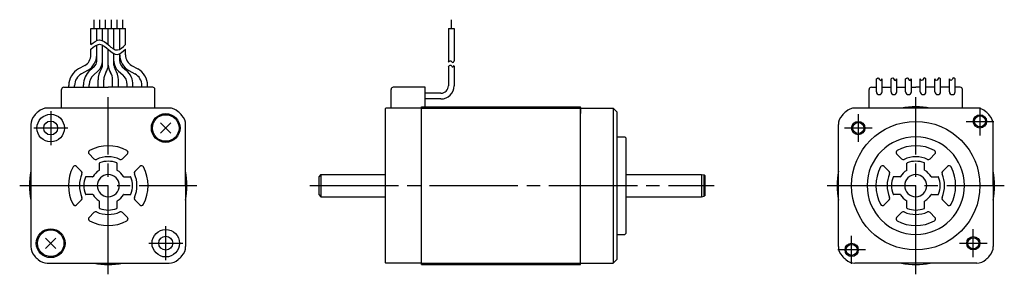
# Model space of a CAD drawing. Extents: x -50 to 172, y 7 to 64.
import ezdxf

# ---------------------------------------------------------------- set-up
doc = ezdxf.new("R2010")
doc.units = 0
doc.header["$MEASUREMENT"] = 0
doc.linetypes.add('CENTER', pattern=[27, 20, -2, 3, -2])
doc.layers.get('0').update_dxf_attribs({"linetype": 'CONTINUOUS'})

# ---------------------------------------------------------------- blocks, each defined once
blk = doc.blocks.new('A$C30640818')
at = {"linetype": 'Continuous'}
for p, q in [((19.75, 60.44), (19.75, 58.44)), ((21.05, 60.44), (21.05, 58.44)), ((22.35, 60.44), (22.35, 58.44)), ((23.65, 60.44), (23.65, 58.44)), ((24.95, 60.44), (24.95, 58.44)), ((26.25, 60.44), (26.25, 58.44)), ((100.53, 60.44), (100.53, 58.44)), ((19.1, 58.44), (26.9, 58.44)), ((19.1, 54.82), (19.1, 58.44)), ((20.4, 55.72), (20.4, 58.44)), ((21.7, 55.72), (21.7, 58.44)), ((23, 54.76), (23, 58.44)), ((24.3, 53.8), (24.3, 58.44)), ((25.6, 53.76), (25.6, 58.44)), ((26.9, 54.82), (26.9, 58.44)), ((99.88, 58.44), (99.88, 50.89)), ((99.88, 58.44), (101.18, 58.44)), ((101.18, 58.44), (101.18, 51.07)), ((19.1, 52.48), (19.1, 53.82)), ((20.4, 51.1), (20.4, 54.72)), ((21.7, 50.2), (21.7, 54.72)), ((23, 50.2), (23, 53.76)), ((26.9, 52.48), (26.9, 53.82)), ((24.3, 50.2), (24.3, 52.8)), ((25.6, 51.1), (25.6, 52.76)), ((17.71, 50.12), (16.32, 49.35)), ((18.33, 48.98), (16.95, 48.21)), ((19.82, 49.82), (18.87, 48.99)), ((26.18, 49.82), (27.13, 48.99)), ((27.67, 48.98), (29.05, 48.21)), ((28.29, 50.12), (29.68, 49.35)), ((99.88, 49.89), (99.88, 45.55)), ((101.18, 50.07), (101.18, 45.55)), ((20.67, 48.84), (19.73, 48.01)), ((25.33, 48.84), (26.27, 48.01))]:
    blk.add_line(p, q, dxfattribs=at)
at = {"ltscale": 0.5}
for p, q in [((20.7, 45.2), (20.7, 46.88)), ((22, 45.2), (22, 46.88)), ((24, 45.2), (24, 46.88)), ((25.3, 45.2), (25.3, 46.88)), ((12.45, 40.5), (12.45, 44.7)), ((14.1, 45.2), (14.1, 45.59)), ((15.4, 45.2), (15.4, 45.59)), ((17.4, 45.2), (17.4, 45.75)), ((18.7, 45.2), (18.7, 45.75)), ((27.3, 45.2), (27.3, 45.75)), ((28.6, 45.2), (28.6, 45.75)), ((30.6, 45.2), (30.6, 45.59)), ((31.9, 45.2), (31.9, 45.59)), ((33.55, 40.5), (33.55, 44.7)), ((194.96, 40.5), (194.96, 44.7)), ((216.06, 40.5), (216.06, 44.7)), ((98.19, 43.85), (94.62, 43.85)), ((98.18, 42.55), (94.62, 42.55))]:
    blk.add_line(p, q, dxfattribs=at)
for p, q in [((196.61, 44.2), (196.61, 47.07)), ((197.91, 44.2), (197.91, 47.07)), ((199.91, 44.2), (199.91, 47.07)), ((201.21, 44.2), (201.21, 47.07)), ((203.21, 44.2), (203.21, 47.07)), ((204.51, 44.2), (204.51, 47.07)), ((206.51, 44.2), (206.51, 47.07)), ((207.81, 44.2), (207.81, 47.07)), ((209.81, 44.2), (209.81, 47.07)), ((211.11, 44.2), (211.11, 47.07)), ((213.11, 44.2), (213.11, 47.07)), ((214.41, 44.2), (214.41, 47.07)), ((12.95, 45.2), (23, 45.2)), ((33.05, 45.2), (23, 45.2)), ((86.92, 40.5), (86.92, 44.7)), ((94.62, 45.2), (87.42, 45.2)), ((94.62, 40.8), (94.62, 45.2)), ((195.46, 45.2), (196.61, 45.2)), ((197.91, 45.2), (199.91, 45.2)), ((201.21, 45.2), (203.21, 45.2)), ((204.51, 45.2), (205.51, 45.2)), ((206.51, 45.2), (205.51, 45.2)), ((209.81, 45.2), (207.81, 45.2)), ((213.11, 45.2), (211.11, 45.2)), ((215.56, 45.2), (214.41, 45.2)), ((36.77, 40.5), (9.23, 40.5)), ((85.72, 40.5), (85.57, 40.35)), ((85.57, 40.35), (85.57, 5.65)), ((93.77, 40.5), (85.72, 40.5)), ((93.77, 40.8), (129.77, 40.8)), ((93.77, 33.95), (93.77, 40.8)), ((93.77, 40.5), (137.12, 40.5)), ((93.77, 5.2), (93.77, 40.5)), ((129.77, 5.2), (129.77, 40.8)), ((129.92, 40.5), (129.77, 40.41)), ((129.77, 40.41), (129.77, 39.29)), ((137.97, 39.65), (137.12, 40.5)), ((219.29, 40.5), (191.74, 40.5)), ((137.97, 39.65), (137.97, 37.8)), ((5.5, 36.77), (5.5, 9.23)), ((37.17, 37.17), (34.83, 34.83)), ((37.17, 34.83), (34.83, 37.17)), ((40.5, 23), (40.5, 36.77)), ((188.01, 9.23), (188.01, 36.77)), ((223.01, 23), (223.01, 36.77)), ((137.97, 34), (139.77, 34)), ((139.77, 34), (139.97, 33.8)), ((139.97, 33.8), (139.97, 12.2)), ((19.79, 29.04), (18.67, 30.16)), ((26.21, 29.04), (27.33, 30.16)), ((202.3, 29.04), (201.18, 30.16)), ((208.72, 29.04), (209.84, 30.16)), ((16.96, 26.21), (15.84, 27.33)), ((21, 26.52), (21, 28.05)), ((25, 26.52), (25, 28.05)), ((29.04, 26.21), (30.16, 27.33)), ((199.48, 26.21), (198.35, 27.33)), ((203.51, 26.52), (203.51, 28.05)), ((207.51, 26.52), (207.51, 28.05)), ((211.55, 26.21), (212.67, 27.33)), ((19.48, 25), (17.95, 25)), ((26.52, 25), (28.05, 25)), ((71.07, 25.5), (70.57, 25)), ((70.57, 25), (70.57, 21)), ((71.07, 25.5), (85.57, 25.5)), ((71.07, 25.5), (71.07, 20.5)), ((139.97, 25.5), (157.11, 25.5)), ((157.11, 25.5), (157.71, 25.4)), ((157.11, 25.5), (157.11, 20.5)), ((157.71, 20.6), (157.71, 25.4)), ((157.91, 25.2), (157.71, 25.4)), ((157.91, 20.8), (157.91, 25.2)), ((201.99, 25), (200.46, 25)), ((209.03, 25), (210.57, 25)), ((40.5, 23), (40.5, 9.23)), ((223.01, 23), (223.01, 9.23)), ((19.48, 21), (17.95, 21)), ((26.52, 21), (28.05, 21)), ((70.57, 21), (71.07, 20.5)), ((71.07, 20.5), (85.57, 20.5)), ((139.97, 20.5), (157.11, 20.5)), ((157.11, 20.5), (157.71, 20.6)), ((157.91, 20.8), (157.71, 20.6)), ((201.99, 21), (200.46, 21)), ((209.03, 21), (210.57, 21)), ((16.96, 19.79), (15.84, 18.67)), ((21, 17.95), (21, 19.48)), ((25, 17.95), (25, 19.48)), ((29.04, 19.79), (30.16, 18.67)), ((199.48, 19.79), (198.35, 18.67)), ((203.51, 17.95), (203.51, 19.48)), ((207.51, 17.95), (207.51, 19.48)), ((211.55, 19.79), (212.67, 18.67)), ((19.79, 16.96), (18.67, 15.84)), ((26.21, 16.96), (27.33, 15.84)), ((202.3, 16.96), (201.18, 15.84)), ((208.72, 16.96), (209.84, 15.84)), ((8.83, 11.17), (11.17, 8.83)), ((8.83, 8.83), (11.17, 11.17)), ((137.97, 12), (139.77, 12)), ((139.77, 12), (139.97, 12.2)), ((9.23, 5.5), (36.77, 5.5)), ((85.72, 5.5), (85.57, 5.65)), ((93.77, 5.5), (85.72, 5.5)), ((93.77, 5.5), (137.12, 5.5)), ((93.77, 5.2), (129.77, 5.2)), ((137.97, 6.35), (137.12, 5.5)), ((219.29, 5.5), (191.74, 5.5))]:
    blk.add_line(p, q)
at = {"linetype": 'CENTER'}
for p, q in [((23, 3), (23, 43)), ((205.51, 3), (205.51, 43)), ((220.01, 40.65), (220.01, 34.35)), ((10, 39.84), (10, 32.16)), ((192.51, 39.15), (192.51, 32.85)), ((13.84, 36), (6.16, 36)), ((195.66, 36), (189.36, 36)), ((216.86, 37.5), (223.16, 37.5)), ((3, 23), (43, 23)), ((68.59, 23), (159.92, 23)), ((185.51, 23), (225.51, 23)), ((36, 6.16), (36, 13.84)), ((191.01, 5.35), (191.01, 11.65)), ((218.51, 6.85), (218.51, 13.15)), ((32.16, 10), (39.84, 10)), ((215.36, 10), (221.66, 10)), ((194.16, 8.5), (187.86, 8.5))]:
    blk.add_line(p, q, dxfattribs=at)
at = {"ltscale": 0.557315}
blk.add_line((137.12, 40.5), (137.12, 5.5), dxfattribs=at)
at = {"ltscale": 0.934201}
blk.add_line((137.97, 37.8), (137.97, 6.35), dxfattribs=at)
for points in [[(205.51, 12, 1), (205.51, 34, 1)], [(23, 20.5, 1), (23, 25.5, 1)], [(205.51, 20.5, 1), (205.51, 25.5, 1)]]:
    blk.add_lwpolyline(points, format="xyb", close=True)
for centre, radius in [((10, 36), 3.1), ((36, 36), 3.25), ((36, 36), 3), ((220.01, 37.5), 1.5), ((220.01, 37.5), 1.25), ((10, 36), 1.57), ((192.51, 36), 1.5), ((192.51, 36), 1.25), ((10, 10), 3.25), ((10, 10), 3), ((36, 10), 3.1), ((36, 10), 1.57), ((218.51, 10), 1.5), ((218.51, 10), 1.25), ((191.01, 8.5), 1.5), ((191.01, 8.5), 1.25)]:
    blk.add_circle(centre, radius)
at = {"linetype": 'Continuous'}
blk.add_circle((205.51, 23), 14.5, dxfattribs=at)
for centre, radius, start, end in [((16.4, 52.48), 2.7, 298.9299, 0), ((16.4, 52.48), 4, 298.9299, 0), ((29.6, 52.48), 4, 180, 241.0701), ((29.6, 52.48), 2.7, 180, 241.0701), ((18.7, 51.1), 1.7, 311.1499, 0), ((18.7, 51.1), 3, 311.1499, 0), ((25, 46.88), 4.3, 146.4427, 180), ((20, 50.2), 1.7, 326.4427, 0), ((20, 50.2), 3, 326.4427, 0), ((26, 50.2), 3, 180, 213.5573), ((27.3, 51.1), 3, 180, 228.8501), ((26, 50.2), 1.7, 180, 213.5573), ((21, 46.88), 4.3, 0, 33.5573), ((27.3, 51.1), 1.7, 180, 228.8501), ((25, 46.88), 3, 146.4427, 180), ((21, 46.88), 3, 0, 33.5573), ((98.18, 45.55), 3, 270, 0), ((98.18, 45.55), 1.7, 270, 0)]:
    blk.add_arc(centre, radius, start, end, dxfattribs=at)
at = {"linetype": 'Continuous', "ltscale": 0.5}
for centre, radius, start, end in [((18.4, 45.59), 4.3, 118.9299, 180), ((21.7, 45.75), 4.3, 131.1499, 180), ((24.3, 45.75), 4.3, 0, 48.8501), ((27.6, 45.59), 4.3, 360, 61.0701), ((18.4, 45.59), 3, 118.9299, 180), ((21.7, 45.75), 3, 131.1499, 180), ((24.3, 45.75), 3, 0, 48.8501), ((27.6, 45.59), 3, 360, 61.0701)]:
    blk.add_arc(centre, radius, start, end, dxfattribs=at)
at = {"ltscale": 0.5}
for centre, start, end in [((12.95, 44.7), 90, 180), ((33.05, 44.7), 360, 90), ((195.46, 44.7), 90, 180), ((215.56, 44.7), 360, 90)]:
    blk.add_arc(centre, 0.5, start, end, dxfattribs=at)
for centre, radius, start, end in [((87.42, 44.7), 0.5, 90, 180), ((197.26, 44.2), 0.65, 180, 0), ((200.56, 44.2), 0.65, 180, 0), ((203.86, 44.2), 0.65, 180, 0), ((207.16, 44.2), 0.65, 180, 0), ((210.46, 44.2), 0.65, 180, 0), ((213.76, 44.2), 0.65, 180, 0), ((9.23, 37.5), 3, 90, 133.5312), ((36.77, 37.5), 3, 46.4688, 90), ((191.74, 37.5), 3, 90, 133.5312), ((205.51, 23), 17.8, 79.4658, 100.5342), ((219.29, 37.5), 3, 46.4688, 90), ((8.5, 36.77), 3, 136.4688, 180), ((23, 23), 23, 133.5312, 136.4688), ((23, 23), 23, 43.5312, 46.4688), ((37.5, 36.77), 3, 0, 43.5312), ((191.01, 36.77), 3, 136.4688, 180), ((205.51, 23), 23, 133.5312, 136.4688), ((205.51, 23), 23, 43.5312, 46.4688), ((220.01, 36.77), 3, 0, 43.5312), ((23, 23), 9, 62.1046, 117.8953), ((205.51, 23), 9, 62.1046, 117.8953), ((19.02, 30.51), 0.5, 117.8953, 225.0036), ((20.14, 29.39), 0.5, 225, 294.0752), ((23, 23), 6.5, 65.9247, 114.0922), ((25.86, 29.39), 0.5, 245.9248, 315), ((26.98, 30.51), 0.5, 314.9995, 62.1047), ((201.54, 30.51), 0.5, 117.8953, 225.0036), ((202.66, 29.39), 0.5, 225, 294.0752), ((205.51, 23), 6.5, 65.9247, 114.0922), ((208.37, 29.39), 0.5, 245.9248, 315), ((209.49, 30.51), 0.5, 314.9995, 62.1047), ((23, 23), 9, 152.1046, 207.8955), ((15.49, 26.98), 0.5, 44.9997, 152.1047), ((21.1, 28.05), 0.1, 110.6009, 180.0007), ((23, 23), 5.5, 69.3994, 110.6348), ((24.9, 28.05), 0.1, 359.9993, 69.3991), ((30.51, 26.98), 0.5, 27.8953, 135.0003), ((23, 23), 9, 332.1045, 27.8954), ((205.51, 23), 9, 152.1046, 207.8955), ((198, 26.98), 0.5, 44.9997, 152.1047), ((203.61, 28.05), 0.1, 110.6009, 180.0007), ((205.51, 23), 5.5, 69.3994, 110.6348), ((207.41, 28.05), 0.1, 359.9993, 69.3991), ((213.03, 26.98), 0.5, 27.8953, 135.0003), ((205.51, 23), 9, 332.1045, 27.8954), ((23, 23), 17.8, 169.4658, 190.5342), ((23, 23), 6.5, 155.9249, 204.0754), ((16.61, 25.86), 0.5, 335.9249, 45.0001), ((23, 23), 5.5, 159.3994, 200.6008), ((17.95, 24.9), 0.1, 90, 159.3994), ((19.48, 25.1), 0.1, 270, 329.1903), ((23, 23), 4, 120.8112, 149.1903), ((20.9, 26.52), 0.1, 300.8108, 359.9993), ((25.1, 26.52), 0.1, 180.0007, 239.1892), ((23, 23), 4, 30.8097, 59.1888), ((26.52, 25.1), 0.1, 210.8097, 270), ((28.05, 24.9), 0.1, 20.6006, 90), ((23, 23), 5.5, 339.3992, 20.6006), ((29.39, 25.86), 0.5, 134.9999, 204.0751), ((23, 23), 6.5, 335.9246, 24.0751), ((23, 23), 17.8, 349.4658, 10.5342), ((205.51, 23), 17.8, 169.4658, 190.5342), ((205.51, 23), 6.5, 155.9249, 204.0754), ((199.12, 25.86), 0.5, 335.9249, 45.0001), ((205.51, 23), 5.5, 159.3994, 200.6008), ((200.46, 24.9), 0.1, 90, 159.3994), ((201.99, 25.1), 0.1, 270, 329.1903), ((205.51, 23), 4, 120.8112, 149.1903), ((203.41, 26.52), 0.1, 300.8108, 359.9993), ((207.61, 26.52), 0.1, 180.0007, 239.1892), ((205.51, 23), 4, 30.8097, 59.1888), ((209.03, 25.1), 0.1, 210.8097, 270), ((210.57, 24.9), 0.1, 20.6006, 90), ((205.51, 23), 5.5, 339.3992, 20.6006), ((211.9, 25.86), 0.5, 134.9999, 204.0751), ((205.51, 23), 6.5, 335.9246, 24.0751), ((205.51, 23), 17.8, 349.4658, 10.5342), ((16.61, 20.14), 0.5, 315, 24.0752), ((17.95, 21.1), 0.1, 200.6008, 270), ((19.48, 20.9), 0.1, 30.8106, 90), ((23, 23), 4, 210.8108, 239.1899), ((23, 23), 4, 300.8101, 329.1892), ((26.52, 20.9), 0.1, 90, 149.1894), ((28.05, 21.1), 0.1, 270, 339.3992), ((29.39, 20.14), 0.5, 155.9248, 225), ((199.12, 20.14), 0.5, 315, 24.0752), ((200.46, 21.1), 0.1, 200.6008, 270), ((201.99, 20.9), 0.1, 30.8106, 90), ((205.51, 23), 4, 210.8108, 239.1899), ((205.51, 23), 4, 300.8101, 329.1892), ((209.03, 20.9), 0.1, 90, 149.1894), ((210.57, 21.1), 0.1, 270, 339.3992), ((211.9, 20.14), 0.5, 155.9248, 225), ((15.49, 19.02), 0.5, 207.8955, 315.0003), ((20.9, 19.48), 0.1, 0.0006, 59.1901), ((20.9, 19.48), 0.1, 0.0006, 59.1901), ((21.1, 17.95), 0.1, 179.9994, 249.3992), ((23, 23), 5.5, 249.3986, 290.6013), ((24.9, 17.95), 0.1, 290.6008, 0.0006), ((25.1, 19.48), 0.1, 120.8099, 179.9994), ((30.51, 19.02), 0.5, 224.9997, 332.1045), ((198, 19.02), 0.5, 207.8955, 315.0003), ((203.41, 19.48), 0.1, 0.0006, 59.1901), ((203.61, 17.95), 0.1, 179.9994, 249.3992), ((205.51, 23), 5.5, 249.3981, 290.6019), ((207.41, 17.95), 0.1, 290.6008, 0.0006), ((207.61, 19.48), 0.1, 120.8099, 179.9994), ((213.03, 19.02), 0.5, 224.9997, 332.1045), ((19.02, 15.49), 0.5, 135.0018, 242.1046), ((20.14, 16.61), 0.5, 65.9249, 135.0001), ((23, 23), 6.5, 245.9078, 294.0749), ((25.86, 16.61), 0.5, 44.9999, 114.0751), ((26.98, 15.49), 0.5, 297.8953, 45.0002), ((201.54, 15.49), 0.5, 135.0018, 242.1046), ((202.66, 16.61), 0.5, 65.9249, 135.0001), ((205.51, 23), 6.5, 245.9078, 294.0749), ((208.37, 16.61), 0.5, 44.9999, 114.0751), ((209.49, 15.49), 0.5, 297.8953, 45.0002), ((23, 23), 9, 242.1046, 297.8953), ((205.51, 23), 9, 242.1046, 297.8953), ((8.5, 9.23), 3, 180, 223.5312), ((37.5, 9.23), 3, 316.4688, 0), ((191.01, 9.23), 3, 180, 223.5312), ((220.01, 9.23), 3, 316.4688, 0), ((23, 23), 23, 223.5312, 226.4688), ((23, 23), 23, 313.5312, 316.4688), ((205.51, 23), 23, 223.5312, 226.4688), ((205.51, 23), 23, 313.5312, 316.4688), ((9.23, 8.5), 3, 226.4688, 270), ((23, 23), 17.8, 259.4658, 280.5342), ((36.77, 8.5), 3, 270, 313.5312), ((191.74, 8.5), 3, 226.4688, 270), ((205.51, 23), 17.8, 259.4658, 280.5342), ((219.29, 8.5), 3, 270, 313.5312)]:
    blk.add_arc(centre, radius, start, end)
at = {"linetype": 'Continuous'}
for points, knots in [([(19.1, 54.82), (19.76, 55.35), (21.12, 56.46), (23.04, 54.69), (25.1, 53.04), (26.3, 54.23), (26.9, 54.82)], [0, 0, 0, 0, 2.228084, 4.609871, 6.850922, 9.036971, 9.036971, 9.036971, 9.036971]), ([(19.1, 53.82), (19.76, 54.35), (21.12, 55.46), (23.04, 53.69), (25.1, 52.04), (26.3, 53.23), (26.9, 53.82)], [0, 0, 0, 0, 2.228084, 4.609871, 6.850922, 9.036971, 9.036971, 9.036971, 9.036971]), ([(99.82, 50.83), (100.02, 51.05), (100.4, 51.47), (100.84, 50.53), (101.1, 50.95), (101.22, 51.14)], [0, 0, 0, 0, 0.674393, 1.297172, 1.809147, 1.809147, 1.809147, 1.809147]), ([(99.82, 49.83), (100.02, 50.05), (100.4, 50.47), (100.84, 49.53), (101.1, 49.95), (101.22, 50.14)], [0, 0, 0, 0, 0.674393, 1.297172, 1.809147, 1.809147, 1.809147, 1.809147])]:
    blk.add_open_spline(points, degree=3, knots=knots, dxfattribs=at)
for points in [[(196.61, 47.07), (196.76, 47.22), (197.03, 47.52), (197.2, 46.95), (197.65, 46.57), (197.83, 46.91), (197.91, 47.07)], [(199.91, 47.07), (200.06, 47.22), (200.33, 47.52), (200.5, 46.95), (200.95, 46.57), (201.13, 46.91), (201.21, 47.07)], [(203.21, 47.07), (203.36, 47.22), (203.63, 47.52), (203.8, 46.95), (204.25, 46.57), (204.43, 46.91), (204.51, 47.07)], [(207.81, 47.07), (207.67, 47.22), (207.4, 47.52), (207.23, 46.95), (206.78, 46.57), (206.6, 46.91), (206.51, 47.07)], [(211.11, 47.07), (210.97, 47.22), (210.7, 47.52), (210.53, 46.95), (210.08, 46.57), (209.9, 46.91), (209.81, 47.07)], [(214.41, 47.07), (214.27, 47.22), (214, 47.52), (213.83, 46.95), (213.38, 46.57), (213.2, 46.91), (213.11, 47.07)]]:
    blk.add_open_spline(points, degree=3, knots=[0, 0, 0, 0, 0.480864, 0.889139, 1.376283, 1.822064, 1.822064, 1.822064, 1.822064])

msp = doc.modelspace()

# ---------------------------------------------------------------- block references
msp.add_blockref('A$C30640818', (-53.36, 3.8))

doc.saveas('drawing.dxf')
